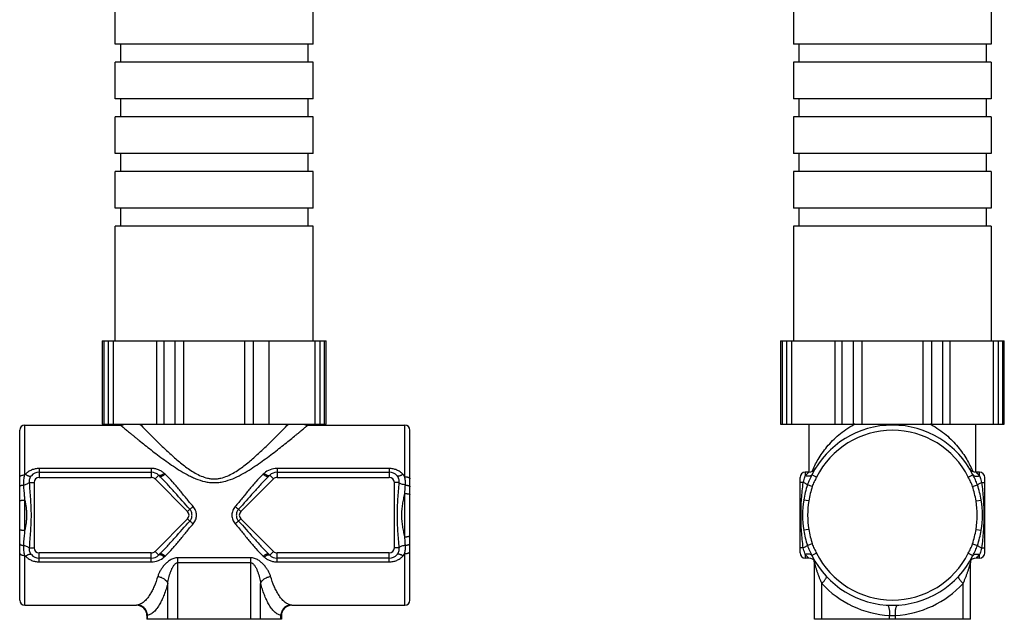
# Model space of a CAD drawing. Header units: millimetres. Extents: x 50 to 261, y 12 to 440.
# Tile 5 of 6: x 58 to 247, y 207 to 322. Entities that reach past the tile are written whole.
import ezdxf

# ---------------------------------------------------------------- set-up
doc = ezdxf.new("R2010")
doc.units = ezdxf.units.MM
doc.header["$LTSCALE"] = 23.1
doc.layers.get('0').update_dxf_attribs({"linetype": 'CONTINUOUS'})

msp = doc.modelspace()

# ---------------------------------------------------------------- linework, layer by layer
at = {"color": 7, "linetype": 'CONTINUOUS'}
for p, q in [((76.26, 317.33), (76.26, 324.33)), ((114.26, 317.33), (114.26, 324.33)), ((206.6, 324.33), (206.6, 317.33)), ((244.6, 324.33), (244.6, 317.33)), ((114.26, 317.33), (76.26, 317.33)), ((77.26, 317.33), (77.26, 313.83)), ((113.26, 317.33), (113.26, 313.83)), ((244.6, 317.33), (206.6, 317.33)), ((207.6, 317.33), (207.6, 313.83)), ((243.6, 317.33), (243.6, 313.83)), ((76.26, 306.83), (76.26, 313.83)), ((114.26, 313.83), (76.26, 313.83)), ((114.26, 306.83), (114.26, 313.83)), ((206.6, 313.83), (206.6, 306.83)), ((244.6, 313.83), (206.6, 313.83)), ((244.6, 313.83), (244.6, 306.83)), ((114.26, 306.83), (76.26, 306.83)), ((77.26, 306.83), (77.26, 303.33)), ((113.26, 306.83), (113.26, 303.33)), ((244.6, 306.83), (206.6, 306.83)), ((207.6, 306.83), (207.6, 303.33)), ((243.6, 306.83), (243.6, 303.33)), ((76.26, 296.33), (76.26, 303.33)), ((114.26, 303.33), (76.26, 303.33)), ((114.26, 296.33), (114.26, 303.33)), ((206.6, 303.33), (206.6, 296.33)), ((244.6, 303.33), (206.6, 303.33)), ((244.6, 303.33), (244.6, 296.33)), ((114.26, 296.33), (76.26, 296.33)), ((77.26, 296.33), (77.26, 292.83)), ((113.26, 296.33), (113.26, 292.83)), ((244.6, 296.33), (206.6, 296.33)), ((207.6, 296.33), (207.6, 292.83)), ((243.6, 296.33), (243.6, 292.83)), ((114.26, 292.83), (76.26, 292.83)), ((76.26, 285.83), (76.26, 292.83)), ((114.26, 285.83), (114.26, 292.83)), ((244.6, 292.83), (206.6, 292.83)), ((206.6, 292.83), (206.6, 285.83)), ((244.6, 292.83), (244.6, 285.83)), ((114.26, 285.83), (76.26, 285.83)), ((77.26, 285.83), (77.26, 282.33)), ((113.26, 285.83), (113.26, 282.33)), ((244.6, 285.83), (206.6, 285.83)), ((207.6, 285.83), (207.6, 282.33)), ((243.6, 285.83), (243.6, 282.33)), ((114.26, 282.33), (76.26, 282.33)), ((76.26, 260.33), (76.26, 282.33)), ((114.26, 260.33), (114.26, 282.33)), ((244.6, 282.33), (206.6, 282.33)), ((206.6, 282.33), (206.6, 260.33)), ((244.6, 282.33), (244.6, 260.33)), ((73.76, 260.33), (116.76, 260.33)), ((73.76, 260.33), (73.76, 244.33)), ((105.78, 260.33), (105.78, 244.33)), ((116.76, 244.33), (116.76, 260.33)), ((204.1, 260.33), (247.1, 260.33)), ((204.1, 260.33), (204.1, 244.33)), ((247.1, 244.33), (247.1, 260.33)), ((58.89, 244.13), (77.26, 244.13)), ((73.76, 244.33), (116.76, 244.33)), ((113.26, 244.13), (131.89, 244.13)), ((204.1, 244.33), (247.1, 244.33)), ((209.6, 235.09), (209.6, 244.33)), ((241.6, 235.09), (241.6, 244.33)), ((57.89, 210.53), (57.89, 243.13)), ((132.89, 210.53), (132.89, 243.13)), ((61.64, 235.08), (83.18, 235.08)), ((107.34, 235.08), (128.89, 235.08)), ((209.53, 235.08), (208.85, 235.08)), ((242.35, 235.08), (241.67, 235.08)), ((84.6, 234.5), (84.79, 234.31)), ((105.74, 234.31), (105.93, 234.5)), ((207.85, 219.58), (207.85, 234.08)), ((243.35, 219.58), (243.35, 234.08)), ((208.55, 229.76), (208.54, 229.73)), ((242.66, 229.73), (242.65, 229.76)), ((208.54, 223.94), (208.55, 223.9)), ((242.65, 223.92), (242.66, 223.94)), ((242.65, 223.9), (242.65, 223.92)), ((83.18, 218.58), (61.64, 218.58)), ((84.79, 219.36), (84.6, 219.17)), ((105.93, 219.17), (105.74, 219.36)), ((128.89, 218.58), (107.34, 218.58)), ((209.53, 218.58), (208.85, 218.58)), ((210.6, 206.83), (210.6, 217.7)), ((240.6, 206.83), (240.6, 217.7)), ((242.35, 218.58), (241.67, 218.58)), ((58.89, 209.53), (80.35, 209.53)), ((110.17, 209.53), (131.89, 209.53)), ((82.35, 207.53), (82.35, 206.83)), ((108.17, 206.83), (82.35, 206.83)), ((108.17, 207.53), (108.17, 206.83)), ((240.6, 206.83), (210.6, 206.83))]:
    msp.add_line(p, q, dxfattribs=at)
at = {"color": 9, "linetype": 'CONTINUOUS'}
for p, q in [((74.05, 260.33), (74.05, 244.33)), ((74.96, 244.33), (74.96, 260.33)), ((75.94, 244.33), (75.94, 260.33)), ((84.18, 260.33), (84.18, 244.33)), ((85.56, 260.33), (85.56, 244.33)), ((87.77, 244.33), (87.77, 260.33)), ((89.43, 244.33), (89.43, 260.33)), ((101.09, 260.33), (101.09, 244.33)), ((102.76, 260.33), (102.76, 244.33)), ((114.59, 260.33), (114.59, 244.33)), ((115.56, 260.33), (115.56, 244.33)), ((116.48, 244.33), (116.48, 260.33)), ((204.39, 260.33), (204.39, 244.33)), ((205.3, 244.33), (205.3, 260.33)), ((206.27, 244.33), (206.27, 260.33)), ((214.52, 260.33), (214.52, 244.33)), ((215.9, 260.33), (215.9, 244.33)), ((218.1, 244.33), (218.1, 260.33)), ((219.77, 244.33), (219.77, 260.33)), ((231.43, 260.33), (231.43, 244.33)), ((233.1, 260.33), (233.1, 244.33)), ((235.3, 244.33), (235.3, 260.33)), ((236.68, 244.33), (236.68, 260.33)), ((244.93, 260.33), (244.93, 244.33)), ((245.9, 260.33), (245.9, 244.33)), ((246.81, 244.33), (246.81, 260.33)), ((58.89, 234.57), (58.89, 244.13)), ((131.89, 234.22), (131.89, 244.13)), ((83.18, 235.8), (61.64, 235.8)), ((61.64, 235.8), (61.64, 234.08)), ((83.18, 235.8), (83.18, 234.08)), ((85.85, 234.69), (85.66, 234.86)), ((104.87, 234.86), (104.68, 234.69)), ((128.89, 235.8), (107.34, 235.8)), ((107.34, 235.8), (107.34, 234.08)), ((128.89, 235.8), (128.89, 234.08)), ((208.85, 235.08), (208.85, 234.39)), ((242.35, 234.39), (242.35, 235.08)), ((59.72, 233.08), (60.64, 233.08)), ((60.64, 233.08), (60.64, 220.58)), ((61.64, 234.08), (83.18, 234.08)), ((84.6, 234.5), (83.89, 233.79)), ((83.89, 233.79), (90.14, 227.54)), ((100.38, 227.54), (106.63, 233.79)), ((105.93, 234.5), (106.63, 233.79)), ((107.34, 234.08), (128.89, 234.08)), ((130.81, 233.08), (129.89, 233.08)), ((129.89, 220.58), (129.89, 233.08)), ((208.46, 233.08), (207.85, 233.08)), ((211.02, 234.13), (210.13, 234.57)), ((240.18, 234.13), (241.07, 234.57)), ((242.74, 233.08), (243.35, 233.08)), ((131.89, 222.68), (131.89, 230.99)), ((210.19, 232.35), (209.26, 232.64)), ((241.01, 232.35), (241.94, 232.64)), ((58.89, 223.94), (58.89, 229.73)), ((209.53, 229.56), (208.54, 229.73)), ((241.67, 229.56), (242.66, 229.73)), ((90.58, 227.98), (90.14, 227.54)), ((99.95, 227.98), (100.38, 227.54)), ((90.14, 226.13), (83.89, 219.88)), ((90.58, 225.69), (90.14, 226.13)), ((99.95, 225.69), (100.38, 226.13)), ((106.63, 219.88), (100.38, 226.13)), ((209.53, 224.11), (208.54, 223.94)), ((241.67, 224.11), (242.66, 223.94)), ((59.72, 220.58), (60.64, 220.58)), ((83.18, 219.58), (61.64, 219.58)), ((61.64, 217.86), (61.64, 219.58)), ((83.18, 217.86), (83.18, 219.58)), ((84.6, 219.17), (83.89, 219.88)), ((105.93, 219.17), (106.63, 219.88)), ((128.89, 219.58), (107.34, 219.58)), ((107.34, 217.86), (107.34, 219.58)), ((128.89, 217.86), (128.89, 219.58)), ((130.81, 220.58), (129.89, 220.58)), ((208.46, 220.58), (207.85, 220.58)), ((210.19, 221.32), (209.26, 221.02)), ((211.02, 219.54), (210.13, 219.09)), ((240.18, 219.54), (241.07, 219.09)), ((241.01, 221.32), (241.94, 221.02)), ((242.74, 220.58), (243.35, 220.58)), ((58.89, 209.53), (58.89, 219.09)), ((61.64, 217.86), (83.18, 217.86)), ((85.66, 218.8), (85.85, 218.98)), ((102.27, 218.64), (88.25, 218.64)), ((88.25, 206.83), (88.25, 218.64)), ((102.27, 217.7), (88.25, 217.7)), ((102.27, 218.64), (102.27, 206.83)), ((104.68, 218.98), (104.87, 218.8)), ((107.34, 217.86), (128.89, 217.86)), ((131.89, 209.53), (131.89, 219.44)), ((208.85, 219.28), (208.85, 218.58)), ((242.35, 218.58), (242.35, 219.28)), ((86.34, 206.83), (86.34, 213.71)), ((104.19, 206.83), (104.19, 213.71)), ((212.03, 206.83), (212.03, 213.71)), ((239.17, 206.83), (239.17, 213.71)), ((80.52, 209.56), (80.35, 209.53)), ((80.39, 209.54), (80.35, 209.53)), ((110.17, 209.53), (110.01, 209.56)), ((110.17, 209.53), (110.17, 209.53)), ((82.35, 207.53), (82.44, 207.57)), ((82.35, 207.53), (82.37, 207.54)), ((82.44, 206.83), (82.44, 207.57)), ((108.09, 207.57), (108.17, 207.53)), ((108.09, 206.83), (108.09, 207.57)), ((225.03, 206.83), (225.03, 207.57)), ((226.17, 206.83), (226.17, 207.57))]:
    msp.add_line(p, q, dxfattribs=at)
msp.add_lwpolyline([(108.14, 207.55), (108.17, 207.53), (108.17, 207.53)], dxfattribs=at)
at = {"color": 7, "linetype": 'CONTINUOUS'}
for centre, radius, start, end in [((58.89, 243.13), 1, 90, 180), ((77.26, 246.13), 2, 269.9997, 295.8424), ((113.26, 246.13), 2, 244.1577, 270.0002), ((131.89, 243.13), 1, 0, 90), ((225.6, 226.83), 17.3, 26.5862, 153.414), ((61.64, 233.08), 2, 90, 139.203), ((83.18, 233.08), 2, 45, 90), ((107.34, 233.08), 2, 90, 135), ((128.89, 233.08), 2, 40.797, 90), ((208.85, 234.08), 1, 90, 180), ((209.53, 236.58), 1.5, 270.0001, 328.7606), ((241.67, 236.58), 1.5, 211.2368, 269.9983), ((242.35, 234.08), 1, 0, 90), ((225.6, 226.83), 17.3, 170.375, 189.625), ((225.6, 226.83), 17.3, 350.375, 9.625), ((208.85, 219.58), 1, 180, 270), ((242.35, 219.58), 1, 270, 360), ((61.64, 220.58), 2, 220.797, 270), ((83.18, 220.58), 2, 270, 314.9998), ((107.34, 220.58), 2, 225, 270), ((128.89, 220.58), 2, 270, 319.203), ((209.53, 217.08), 1.5, 31.2367, 89.9982), ((225.6, 226.83), 17.3, 206.586, 333.4137), ((208.6, 217.7), 2, 0.0006, 14.2588), ((241.67, 217.08), 1.5, 90, 148.7605), ((242.6, 217.7), 2, 165.7419, 179.9994), ((242.6, 217.7), 2, 152.0119, 156.4521), ((58.89, 210.53), 1, 180, 270), ((131.89, 210.53), 1, 270, 360), ((80.35, 207.53), 2, 359.9999, 90.0003), ((110.17, 207.53), 2, 89.9996, 180.0002)]:
    msp.add_arc(centre, radius, start, end, dxfattribs=at)
at = {"color": 9, "linetype": 'CONTINUOUS'}
for centre, radius, start, end in [((225.95, 229.83), 16.37, 117.6058, 118.4226), ((225.25, 229.83), 16.36, 61.864, 62.3967), ((225.23, 229.8), 16.4, 61.5795, 61.8641), ((225.6, 226.83), 16.3, 26.5861, 153.4139), ((60.95, 232.85), 2.69, 136.8237, 140.0433), ((61.64, 233.08), 1, 90, 180), ((83.18, 233.08), 1, 45, 90), ((107.34, 233.08), 1, 90, 135), ((128.89, 233.08), 1, 0, 90), ((225.6, 226.83), 16.3, 170.375, 189.625), ((225.6, 226.83), 16.3, 350.375, 9.625), ((89.43, 226.83), 1, 315, 45), ((101.09, 226.83), 1, 135, 225), ((61.64, 220.58), 1, 180, 270), ((83.18, 220.58), 1, 270, 315), ((107.34, 220.58), 1, 225, 270), ((128.89, 220.58), 1, 270, 360), ((225.6, 226.83), 16.3, 206.5861, 333.4138), ((60.95, 220.82), 2.69, 219.96, 223.1785), ((226.17, 226.83), 19.3, 222.8503, 266.5857), ((225.03, 226.83), 19.3, 273.4142, 317.1493), ((225.6, 212.39), 4.85, 263.1896, 269.988), ((225.6, 212.38), 4.84, 270.004, 276.8183)]:
    msp.add_arc(centre, radius, start, end, dxfattribs=at)
for points, knots in [([(77.26, 244.13), (77.26, 244.13), (77.27, 244.13), (77.27, 244.13), (77.28, 244.12), (77.29, 244.11), (77.31, 244.09), (77.34, 244.07), (77.38, 244.03), (77.45, 243.98), (77.53, 243.91), (77.62, 243.84), (77.77, 243.71), (77.98, 243.53), (78.28, 243.29), (78.62, 243), (79, 242.69), (79.42, 242.35), (79.87, 241.98), (80.35, 241.59), (81.04, 241.02), (81.97, 240.28), (83.14, 239.36), (84.39, 238.4), (85.71, 237.42), (87.1, 236.44), (88.55, 235.49), (89.82, 234.74), (90.88, 234.2), (91.98, 233.71), (93.14, 233.32), (94.34, 233.11), (95.26, 233.06), (96.18, 233.11), (97.39, 233.32), (98.83, 233.8), (100.45, 234.59), (101.98, 235.49), (103.43, 236.44), (104.81, 237.42), (106.13, 238.4), (107.38, 239.36), (108.56, 240.28), (109.65, 241.15), (110.49, 241.84), (111.11, 242.35), (111.53, 242.69), (111.91, 243), (112.25, 243.29), (112.54, 243.53), (112.76, 243.71), (112.91, 243.84), (113, 243.91), (113.08, 243.98), (113.14, 244.03), (113.19, 244.07), (113.22, 244.09), (113.23, 244.11), (113.25, 244.12), (113.25, 244.13), (113.26, 244.13), (113.26, 244.13), (113.26, 244.13)], [0, 0, 0, 0, 0.000056, 0.000223, 0.0005, 0.000888, 0.001386, 0.001993, 0.003533, 0.005502, 0.00789, 0.010689, 0.013887, 0.02143, 0.030413, 0.040723, 0.052244, 0.064864, 0.078476, 0.092981, 0.108287, 0.140981, 0.175991, 0.212862, 0.251233, 0.290814, 0.331375, 0.372728, 0.393658, 0.414733, 0.457202, 0.478584, 0.500008, 0.521431, 0.542813, 0.585283, 0.627272, 0.668626, 0.709186, 0.748767, 0.787138, 0.824009, 0.859019, 0.891713, 0.921524, 0.935136, 0.947756, 0.959277, 0.969587, 0.97857, 0.986113, 0.989311, 0.99211, 0.994498, 0.996467, 0.998007, 0.998614, 0.999112, 0.9995, 0.999777, 0.999944, 1, 1, 1, 1]), ([(80.99, 244.33), (81.38, 243.93), (82.23, 243.06), (83.59, 241.69), (85.11, 240.2), (86.78, 238.63), (88.26, 237.33), (89.53, 236.31), (90.54, 235.58), (91.61, 234.9), (92.75, 234.32), (93.76, 233.97), (94.61, 233.82), (95.26, 233.78), (95.91, 233.82), (96.76, 233.97), (97.78, 234.32), (98.92, 234.9), (99.99, 235.58), (100.99, 236.31), (102.27, 237.33), (103.75, 238.63), (105.41, 240.2), (106.93, 241.69), (108.3, 243.06), (109.14, 243.93), (109.54, 244.33)], [0, 0, 0, 0, 0.046682, 0.100722, 0.160158, 0.223558, 0.289889, 0.323917, 0.358422, 0.393341, 0.428623, 0.464198, 0.482085, 0.500001, 0.517916, 0.535803, 0.571378, 0.606659, 0.641579, 0.676083, 0.710111, 0.776442, 0.839842, 0.899278, 0.953317, 1, 1, 1, 1]), ([(210.15, 235.22), (210.49, 236.01), (211.32, 237.66), (213, 240.07), (215.28, 242.39), (217.14, 243.67), (218.16, 244.22)], [0, 0, 0, 0, 0.210068, 0.451961, 0.715429, 1, 1, 1, 1]), ([(233.04, 244.22), (234.06, 243.67), (235.92, 242.39), (238.2, 240.07), (239.88, 237.66), (240.71, 236.01), (241.05, 235.22)], [0, 0, 0, 0, 0.284572, 0.548041, 0.789934, 1, 1, 1, 1]), ([(61.64, 235.8), (61.39, 235.8), (60.88, 235.75), (60.17, 235.53), (59.52, 235.18), (59.15, 234.86), (58.99, 234.69)], [0, 0, 0, 0, 0.256323, 0.509321, 0.757171, 1, 1, 1, 1]), ([(58.99, 234.69), (59.11, 234.61), (59.28, 234.5), (59.53, 234.39), (59.68, 234.34), (59.83, 234.31), (59.95, 234.31), (60.05, 234.33), (60.1, 234.37), (60.12, 234.39)], [0, 0, 0, 0, 0.346813, 0.499751, 0.635288, 0.751786, 0.849146, 0.929775, 1, 1, 1, 1]), ([(85.66, 234.86), (85.5, 235.01), (85.14, 235.28), (84.54, 235.58), (83.87, 235.76), (83.41, 235.8), (83.18, 235.8)], [0, 0, 0, 0, 0.243438, 0.491646, 0.744405, 1, 1, 1, 1]), ([(85.66, 234.86), (85.55, 234.78), (85.39, 234.66), (85.16, 234.54), (85.02, 234.48), (84.88, 234.44), (84.77, 234.43), (84.67, 234.45), (84.62, 234.48), (84.6, 234.5)], [0, 0, 0, 0, 0.349398, 0.502695, 0.638154, 0.754249, 0.85096, 0.930747, 1, 1, 1, 1]), ([(85.85, 234.69), (85.74, 234.6), (85.57, 234.48), (85.35, 234.36), (85.2, 234.3), (85.07, 234.26), (84.95, 234.24), (84.86, 234.26), (84.81, 234.29), (84.79, 234.31)], [0, 0, 0, 0, 0.351081, 0.505037, 0.640898, 0.757031, 0.853311, 0.932135, 1, 1, 1, 1]), ([(91.24, 228.49), (90.77, 229.01), (89.88, 230.08), (88.6, 231.7), (87.28, 233.27), (86.34, 234.24), (85.85, 234.69)], [0, 0, 0, 0, 0.255177, 0.507452, 0.755722, 1, 1, 1, 1]), ([(104.68, 234.69), (104.19, 234.24), (103.24, 233.27), (101.93, 231.7), (100.65, 230.08), (99.76, 229.01), (99.29, 228.49)], [0, 0, 0, 0, 0.244278, 0.492548, 0.744823, 1, 1, 1, 1]), ([(104.68, 234.69), (104.79, 234.6), (104.95, 234.48), (105.17, 234.36), (105.32, 234.3), (105.46, 234.26), (105.57, 234.24), (105.67, 234.26), (105.72, 234.29), (105.74, 234.31)], [0, 0, 0, 0, 0.351083, 0.50504, 0.640901, 0.757033, 0.853313, 0.932135, 1, 1, 1, 1]), ([(107.34, 235.8), (106.88, 235.8), (105.98, 235.64), (105.19, 235.16), (104.87, 234.86)], [0, 0, 0, 0, 0.508419, 1, 1, 1, 1]), ([(104.87, 234.86), (104.98, 234.78), (105.14, 234.66), (105.36, 234.54), (105.51, 234.48), (105.64, 234.44), (105.76, 234.43), (105.86, 234.45), (105.91, 234.48), (105.93, 234.5)], [0, 0, 0, 0, 0.349398, 0.502695, 0.638154, 0.754249, 0.85096, 0.930747, 1, 1, 1, 1]), ([(131.54, 234.69), (131.37, 234.86), (131, 235.18), (130.36, 235.53), (129.64, 235.75), (129.14, 235.8), (128.89, 235.8)], [0, 0, 0, 0, 0.242829, 0.49068, 0.743678, 1, 1, 1, 1]), ([(131.54, 234.69), (131.42, 234.61), (131.24, 234.5), (131, 234.39), (130.84, 234.34), (130.7, 234.31), (130.58, 234.31), (130.47, 234.33), (130.42, 234.37), (130.4, 234.39)], [0, 0, 0, 0, 0.346815, 0.499753, 0.63529, 0.751788, 0.849147, 0.929775, 1, 1, 1, 1]), ([(131.89, 234.22), (131.86, 234.26), (131.76, 234.43), (131.64, 234.58), (131.54, 234.69)], [0, 0, 0, 0, 0.249111, 1, 1, 1, 1]), ([(208.85, 234.39), (208.89, 234.44), (208.98, 234.53), (209.1, 234.66), (209.21, 234.77), (209.3, 234.86), (209.36, 234.92), (209.4, 234.96), (209.44, 235), (209.47, 235.03), (209.49, 235.05), (209.51, 235.07), (209.52, 235.07), (209.52, 235.08), (209.52, 235.08), (209.53, 235.08), (209.53, 235.08)], [0, 0, 0, 0, 0.197592, 0.382223, 0.550837, 0.699837, 0.765548, 0.824523, 0.876081, 0.919528, 0.954202, 0.979481, 0.98842, 0.994838, 0.998707, 1, 1, 1, 1]), ([(210.19, 234.69), (210.18, 234.68), (210.15, 234.63), (210.12, 234.58), (210.09, 234.55)], [0, 0, 0, 0, 0.248001, 1, 1, 1, 1]), ([(241.01, 234.69), (241.02, 234.68), (241.05, 234.63), (241.08, 234.58), (241.11, 234.55)], [0, 0, 0, 0, 0.248001, 1, 1, 1, 1]), ([(241.67, 235.08), (241.67, 235.08), (241.68, 235.08), (241.68, 235.08), (241.68, 235.07), (241.69, 235.07), (241.71, 235.05), (241.73, 235.03), (241.76, 235), (241.8, 234.96), (241.84, 234.92), (241.9, 234.86), (241.99, 234.77), (242.1, 234.66), (242.22, 234.53), (242.31, 234.44), (242.35, 234.39)], [0, 0, 0, 0, 0.001291, 0.005162, 0.011581, 0.02052, 0.045794, 0.080461, 0.123915, 0.175487, 0.234467, 0.300166, 0.449143, 0.617775, 0.802412, 1, 1, 1, 1]), ([(57.89, 234.13), (57.89, 234.16), (57.9, 234.22), (57.96, 234.31), (58.06, 234.38), (58.19, 234.45), (58.34, 234.5), (58.57, 234.56), (58.76, 234.57), (58.89, 234.57)], [0, 0, 0, 0, 0.075997, 0.162215, 0.264669, 0.385082, 0.522309, 0.673417, 1, 1, 1, 1]), ([(58.67, 232.64), (58.66, 232.81), (58.65, 233.14), (58.69, 233.63), (58.77, 234.11), (58.85, 234.42), (58.89, 234.57)], [0, 0, 0, 0, 0.25695, 0.508231, 0.754802, 1, 1, 1, 1]), ([(58.67, 232.64), (58.78, 232.66), (59, 232.72), (59.29, 232.82), (59.53, 232.94), (59.67, 233.03), (59.72, 233.08)], [0, 0, 0, 0, 0.302578, 0.578039, 0.813426, 1, 1, 1, 1]), ([(60.12, 234.39), (60.05, 234.3), (59.91, 234.11), (59.77, 233.78), (59.7, 233.44), (59.71, 233.2), (59.72, 233.08)], [0, 0, 0, 0, 0.249794, 0.498881, 0.748624, 1, 1, 1, 1]), ([(59.72, 233.08), (59.75, 232.56), (59.82, 231.53), (59.94, 229.97), (60.04, 228.4), (60.08, 226.83), (60.04, 225.26), (59.94, 223.7), (59.82, 222.14), (59.75, 221.1), (59.72, 220.58)], [0, 0, 0, 0, 0.124467, 0.249411, 0.374634, 0.5, 0.625366, 0.750589, 0.875533, 1, 1, 1, 1]), ([(90.58, 227.98), (89.6, 229.03), (88.19, 230.65), (86.28, 232.77), (85.29, 233.81), (84.79, 234.31)], [0, 0, 0, 0, 0.501334, 0.751051, 1, 1, 1, 1]), ([(105.74, 234.31), (105.24, 233.81), (104.25, 232.77), (102.33, 230.65), (100.92, 229.03), (99.95, 227.98)], [0, 0, 0, 0, 0.248949, 0.498667, 1, 1, 1, 1]), ([(130.81, 233.08), (130.82, 233.2), (130.82, 233.44), (130.75, 233.78), (130.61, 234.11), (130.48, 234.3), (130.4, 234.39)], [0, 0, 0, 0, 0.251375, 0.501118, 0.750206, 1, 1, 1, 1]), ([(130.81, 220.58), (130.78, 221.1), (130.7, 222.14), (130.58, 223.7), (130.49, 225.26), (130.45, 226.83), (130.49, 228.4), (130.58, 229.97), (130.7, 231.53), (130.78, 232.56), (130.81, 233.08)], [0, 0, 0, 0, 0.124467, 0.249411, 0.374634, 0.5, 0.625366, 0.750589, 0.875533, 1, 1, 1, 1]), ([(132.01, 232.61), (131.88, 232.63), (131.63, 232.69), (131.29, 232.8), (131.02, 232.92), (130.87, 233.03), (130.81, 233.08)], [0, 0, 0, 0, 0.301385, 0.578605, 0.815267, 1, 1, 1, 1]), ([(131.89, 234.22), (131.95, 234.22), (132.08, 234.21), (132.27, 234.19), (132.41, 234.16), (132.52, 234.12), (132.61, 234.09), (132.72, 234.04), (132.81, 233.97), (132.87, 233.88), (132.89, 233.82), (132.89, 233.79)], [0, 0, 0, 0, 0.167661, 0.330082, 0.482347, 0.55334, 0.620288, 0.740661, 0.84222, 0.926591, 1, 1, 1, 1]), ([(132.01, 232.61), (132.03, 232.88), (132.02, 233.43), (131.94, 233.96), (131.89, 234.22)], [0, 0, 0, 0, 0.505946, 1, 1, 1, 1]), ([(208.46, 220.58), (208.31, 221.62), (208.1, 223.7), (208, 226.83), (208.1, 229.97), (208.31, 232.05), (208.46, 233.08)], [0, 0, 0, 0, 0.249815, 0.5, 0.750185, 1, 1, 1, 1]), ([(208.46, 233.08), (208.49, 233.2), (208.6, 233.64), (208.74, 234.08), (208.85, 234.39)], [0, 0, 0, 0, 0.267251, 1, 1, 1, 1]), ([(209.26, 232.64), (209.25, 232.66), (209.22, 232.69), (209.13, 232.75), (208.97, 232.85), (208.74, 232.96), (208.56, 233.04), (208.46, 233.08)], [0, 0, 0, 0, 0.061054, 0.14248, 0.364154, 0.655238, 1, 1, 1, 1]), ([(210.09, 234.55), (210.03, 234.49), (209.86, 234.38), (209.56, 234.3), (209.21, 234.3), (208.97, 234.35), (208.85, 234.39)], [0, 0, 0, 0, 0.205043, 0.439483, 0.706396, 1, 1, 1, 1]), ([(210.13, 234.57), (210.05, 234.42), (209.89, 234.11), (209.66, 233.63), (209.44, 233.14), (209.32, 232.81), (209.26, 232.64)], [0, 0, 0, 0, 0.246819, 0.49612, 0.747759, 1, 1, 1, 1]), ([(211.02, 234.13), (210.95, 233.98), (210.8, 233.69), (210.56, 233.26), (210.36, 232.81), (210.24, 232.5), (210.19, 232.35)], [0, 0, 0, 0, 0.249958, 0.500006, 0.749975, 1, 1, 1, 1]), ([(241.01, 232.35), (240.96, 232.5), (240.84, 232.81), (240.64, 233.26), (240.4, 233.69), (240.25, 233.98), (240.18, 234.13)], [0, 0, 0, 0, 0.250023, 0.499991, 0.750042, 1, 1, 1, 1]), ([(241.94, 232.64), (241.88, 232.81), (241.76, 233.14), (241.54, 233.63), (241.31, 234.11), (241.15, 234.42), (241.07, 234.57)], [0, 0, 0, 0, 0.252243, 0.503882, 0.753188, 1, 1, 1, 1]), ([(241.11, 234.55), (241.17, 234.49), (241.34, 234.38), (241.64, 234.3), (241.99, 234.3), (242.23, 234.35), (242.35, 234.39)], [0, 0, 0, 0, 0.205044, 0.439483, 0.706396, 1, 1, 1, 1]), ([(241.94, 232.64), (241.95, 232.66), (241.98, 232.69), (242.07, 232.75), (242.23, 232.85), (242.46, 232.96), (242.64, 233.04), (242.74, 233.08)], [0, 0, 0, 0, 0.061057, 0.142485, 0.36416, 0.655242, 1, 1, 1, 1]), ([(242.35, 234.39), (242.38, 234.29), (242.53, 233.86), (242.66, 233.43), (242.74, 233.08)], [0, 0, 0, 0, 0.222965, 1, 1, 1, 1]), ([(242.74, 233.08), (242.89, 232.05), (243.1, 229.97), (243.2, 226.83), (243.1, 223.7), (242.89, 221.62), (242.74, 220.58)], [0, 0, 0, 0, 0.249815, 0.5, 0.750185, 1, 1, 1, 1]), ([(57.89, 232.35), (57.89, 232.36), (57.9, 232.4), (57.95, 232.45), (58.02, 232.5), (58.11, 232.54), (58.23, 232.57), (58.41, 232.62), (58.56, 232.63), (58.67, 232.64)], [0, 0, 0, 0, 0.0601, 0.13412, 0.228983, 0.346366, 0.485217, 0.642935, 1, 1, 1, 1]), ([(58.89, 229.73), (58.87, 229.97), (58.79, 230.94), (58.72, 231.91), (58.67, 232.64)], [0, 0, 0, 0, 0.253274, 1, 1, 1, 1]), ([(131.89, 222.68), (131.82, 223.02), (131.68, 223.7), (131.49, 224.73), (131.35, 225.77), (131.3, 226.83), (131.35, 227.89), (131.49, 228.94), (131.68, 229.97), (131.82, 230.65), (131.89, 230.99)], [0, 0, 0, 0, 0.123442, 0.24823, 0.373881, 0.5, 0.626118, 0.751769, 0.876558, 1, 1, 1, 1]), ([(131.89, 230.99), (131.9, 231.12), (131.94, 231.66), (131.98, 232.21), (132.01, 232.61)], [0, 0, 0, 0, 0.252289, 1, 1, 1, 1]), ([(131.89, 230.99), (131.95, 230.99), (132.08, 230.98), (132.27, 230.97), (132.44, 230.95), (132.59, 230.92), (132.7, 230.89), (132.77, 230.86), (132.83, 230.83), (132.89, 230.79), (132.89, 230.75)], [0, 0, 0, 0, 0.183701, 0.360762, 0.524845, 0.670239, 0.792217, 0.843376, 0.887675, 1, 1, 1, 1]), ([(132.01, 232.61), (132.12, 232.61), (132.29, 232.59), (132.5, 232.55), (132.63, 232.51), (132.74, 232.47), (132.82, 232.42), (132.87, 232.36), (132.89, 232.32), (132.89, 232.3)], [0, 0, 0, 0, 0.351974, 0.509861, 0.649823, 0.768664, 0.86483, 0.939644, 1, 1, 1, 1]), ([(209.26, 232.64), (209.11, 232.17), (208.84, 231.22), (208.63, 230.25), (208.55, 229.76)], [0, 0, 0, 0, 0.500099, 1, 1, 1, 1]), ([(210.19, 232.35), (210.05, 231.89), (209.8, 230.97), (209.61, 230.03), (209.53, 229.56)], [0, 0, 0, 0, 0.499987, 1, 1, 1, 1]), ([(241.67, 229.56), (241.59, 230.03), (241.4, 230.97), (241.15, 231.89), (241.01, 232.35)], [0, 0, 0, 0, 0.500013, 1, 1, 1, 1]), ([(242.65, 229.76), (242.57, 230.25), (242.36, 231.22), (242.09, 232.17), (241.94, 232.64)], [0, 0, 0, 0, 0.499901, 1, 1, 1, 1]), ([(57.89, 229.56), (57.89, 229.57), (57.9, 229.59), (57.93, 229.61), (57.98, 229.63), (58.07, 229.65), (58.19, 229.68), (58.34, 229.7), (58.57, 229.72), (58.76, 229.73), (58.89, 229.73)], [0, 0, 0, 0, 0.036539, 0.064211, 0.099425, 0.192869, 0.315354, 0.462967, 0.63048, 1, 1, 1, 1]), ([(58.89, 229.73), (58.98, 229.25), (59.1, 228.53), (59.19, 227.56), (59.21, 226.83), (59.19, 226.1), (59.1, 225.13), (58.98, 224.42), (58.89, 223.94)], [0, 0, 0, 0, 0.24912, 0.374452, 0.5, 0.625548, 0.75088, 1, 1, 1, 1]), ([(91.24, 228.49), (91.18, 228.44), (90.96, 228.27), (90.74, 228.1), (90.58, 227.98)], [0, 0, 0, 0, 0.268586, 1, 1, 1, 1]), ([(90.58, 225.69), (90.72, 225.84), (90.93, 226.21), (91.04, 226.83), (90.93, 227.46), (90.72, 227.82), (90.58, 227.98)], [0, 0, 0, 0, 0.249858, 0.5, 0.750141, 1, 1, 1, 1]), ([(91.24, 225.17), (91.34, 225.29), (91.52, 225.53), (91.78, 226.07), (91.92, 226.83), (91.78, 227.59), (91.52, 228.13), (91.34, 228.38), (91.24, 228.49)], [0, 0, 0, 0, 0.125106, 0.250303, 0.499999, 0.749697, 0.874894, 1, 1, 1, 1]), ([(99.29, 228.49), (99.19, 228.38), (99.01, 228.13), (98.74, 227.59), (98.61, 226.83), (98.74, 226.07), (99.01, 225.53), (99.19, 225.29), (99.29, 225.17)], [0, 0, 0, 0, 0.125106, 0.250303, 0.499999, 0.749697, 0.874894, 1, 1, 1, 1]), ([(99.29, 228.49), (99.35, 228.44), (99.56, 228.27), (99.78, 228.1), (99.95, 227.98)], [0, 0, 0, 0, 0.268583, 1, 1, 1, 1]), ([(99.95, 227.98), (99.81, 227.82), (99.59, 227.46), (99.48, 226.83), (99.59, 226.21), (99.81, 225.84), (99.95, 225.69)], [0, 0, 0, 0, 0.249858, 0.5, 0.750141, 1, 1, 1, 1]), ([(84.79, 219.36), (85.29, 219.86), (86.28, 220.89), (88.19, 223.02), (89.6, 224.64), (90.58, 225.69)], [0, 0, 0, 0, 0.248949, 0.498666, 1, 1, 1, 1]), ([(85.85, 218.98), (86.34, 219.43), (87.28, 220.4), (88.6, 221.96), (89.88, 223.58), (90.77, 224.66), (91.24, 225.17)], [0, 0, 0, 0, 0.244278, 0.492548, 0.744823, 1, 1, 1, 1]), ([(91.24, 225.17), (91.18, 225.22), (90.96, 225.4), (90.74, 225.57), (90.58, 225.69)], [0, 0, 0, 0, 0.268583, 1, 1, 1, 1]), ([(99.29, 225.17), (99.35, 225.22), (99.56, 225.4), (99.78, 225.57), (99.95, 225.69)], [0, 0, 0, 0, 0.268586, 1, 1, 1, 1]), ([(99.29, 225.17), (99.76, 224.66), (100.65, 223.58), (101.93, 221.96), (103.24, 220.4), (104.19, 219.43), (104.68, 218.98)], [0, 0, 0, 0, 0.255177, 0.507452, 0.755722, 1, 1, 1, 1]), ([(99.95, 225.69), (100.92, 224.64), (102.33, 223.02), (104.25, 220.89), (105.24, 219.86), (105.74, 219.36)], [0, 0, 0, 0, 0.501334, 0.751051, 1, 1, 1, 1]), ([(57.89, 224.11), (57.89, 224.09), (57.9, 224.07), (57.93, 224.06), (57.98, 224.03), (58.07, 224.01), (58.19, 223.99), (58.34, 223.97), (58.57, 223.95), (58.76, 223.94), (58.89, 223.94)], [0, 0, 0, 0, 0.036536, 0.064207, 0.099421, 0.192865, 0.31535, 0.462964, 0.630478, 1, 1, 1, 1]), ([(58.67, 221.02), (58.68, 221.26), (58.75, 222.24), (58.83, 223.21), (58.89, 223.94)], [0, 0, 0, 0, 0.246262, 1, 1, 1, 1]), ([(208.55, 223.9), (208.63, 223.41), (208.84, 222.45), (209.11, 221.49), (209.26, 221.02)], [0, 0, 0, 0, 0.499901, 1, 1, 1, 1]), ([(209.53, 224.11), (209.61, 223.64), (209.8, 222.7), (210.05, 221.77), (210.19, 221.32)], [0, 0, 0, 0, 0.500013, 1, 1, 1, 1]), ([(241.01, 221.32), (241.15, 221.77), (241.4, 222.7), (241.59, 223.64), (241.67, 224.11)], [0, 0, 0, 0, 0.499987, 1, 1, 1, 1]), ([(241.94, 221.02), (242.09, 221.49), (242.36, 222.45), (242.57, 223.41), (242.65, 223.9)], [0, 0, 0, 0, 0.500099, 1, 1, 1, 1]), ([(131.89, 222.68), (131.95, 222.68), (132.08, 222.68), (132.27, 222.69), (132.44, 222.72), (132.59, 222.75), (132.7, 222.78), (132.77, 222.8), (132.83, 222.84), (132.89, 222.88), (132.89, 222.92)], [0, 0, 0, 0, 0.183701, 0.360762, 0.524845, 0.670239, 0.792217, 0.843377, 0.887675, 1, 1, 1, 1]), ([(132.01, 221.05), (132, 221.19), (131.96, 221.73), (131.92, 222.27), (131.89, 222.68)], [0, 0, 0, 0, 0.247541, 1, 1, 1, 1]), ([(57.89, 221.32), (57.89, 221.3), (57.9, 221.26), (57.95, 221.21), (58.02, 221.17), (58.11, 221.13), (58.23, 221.09), (58.41, 221.05), (58.56, 221.03), (58.67, 221.02)], [0, 0, 0, 0, 0.060102, 0.134123, 0.228987, 0.346369, 0.485219, 0.642936, 1, 1, 1, 1]), ([(57.89, 219.54), (57.89, 219.51), (57.9, 219.44), (57.96, 219.36), (58.06, 219.28), (58.19, 219.22), (58.34, 219.16), (58.57, 219.11), (58.76, 219.09), (58.89, 219.09)], [0, 0, 0, 0, 0.076002, 0.162223, 0.264678, 0.38509, 0.522316, 0.673422, 1, 1, 1, 1]), ([(58.89, 219.09), (58.85, 219.24), (58.77, 219.56), (58.69, 220.03), (58.65, 220.53), (58.66, 220.86), (58.67, 221.02)], [0, 0, 0, 0, 0.245194, 0.491766, 0.743049, 1, 1, 1, 1]), ([(58.67, 221.02), (58.78, 221), (59, 220.95), (59.29, 220.84), (59.53, 220.73), (59.67, 220.63), (59.72, 220.58)], [0, 0, 0, 0, 0.302577, 0.578039, 0.813426, 1, 1, 1, 1]), ([(59.72, 220.58), (59.71, 220.47), (59.7, 220.23), (59.77, 219.88), (59.91, 219.56), (60.05, 219.36), (60.12, 219.28)], [0, 0, 0, 0, 0.251375, 0.501118, 0.750206, 1, 1, 1, 1]), ([(130.4, 219.28), (130.48, 219.36), (130.61, 219.56), (130.75, 219.88), (130.82, 220.23), (130.82, 220.47), (130.81, 220.58)], [0, 0, 0, 0, 0.249794, 0.498881, 0.748624, 1, 1, 1, 1]), ([(132.01, 221.05), (131.88, 221.03), (131.63, 220.98), (131.29, 220.87), (131.02, 220.74), (130.87, 220.64), (130.81, 220.58)], [0, 0, 0, 0, 0.301386, 0.578606, 0.815267, 1, 1, 1, 1]), ([(131.89, 219.44), (131.94, 219.71), (132.02, 220.24), (132.03, 220.78), (132.01, 221.05)], [0, 0, 0, 0, 0.494052, 1, 1, 1, 1]), ([(131.89, 219.44), (131.95, 219.44), (132.08, 219.45), (132.27, 219.47), (132.41, 219.51), (132.52, 219.54), (132.61, 219.58), (132.72, 219.63), (132.81, 219.7), (132.87, 219.78), (132.89, 219.84), (132.89, 219.87)], [0, 0, 0, 0, 0.167665, 0.33009, 0.482358, 0.553352, 0.620301, 0.740675, 0.842232, 0.926598, 1, 1, 1, 1]), ([(132.01, 221.05), (132.12, 221.06), (132.29, 221.07), (132.5, 221.12), (132.63, 221.15), (132.74, 221.2), (132.82, 221.25), (132.87, 221.3), (132.89, 221.35), (132.89, 221.37)], [0, 0, 0, 0, 0.35198, 0.509868, 0.649832, 0.768674, 0.864838, 0.939649, 1, 1, 1, 1]), ([(209.26, 221.02), (209.25, 221.01), (209.22, 220.98), (209.13, 220.91), (208.97, 220.82), (208.74, 220.7), (208.56, 220.62), (208.46, 220.58)], [0, 0, 0, 0, 0.061057, 0.142484, 0.36416, 0.655241, 1, 1, 1, 1]), ([(208.85, 219.28), (208.82, 219.37), (208.67, 219.8), (208.54, 220.24), (208.46, 220.58)], [0, 0, 0, 0, 0.222967, 1, 1, 1, 1]), ([(209.26, 221.02), (209.32, 220.86), (209.44, 220.52), (209.66, 220.03), (209.89, 219.56), (210.05, 219.25), (210.13, 219.09)], [0, 0, 0, 0, 0.25224, 0.503879, 0.753179, 1, 1, 1, 1]), ([(210.19, 221.32), (210.24, 221.16), (210.36, 220.85), (210.56, 220.41), (210.8, 219.97), (210.95, 219.68), (211.02, 219.54)], [0, 0, 0, 0, 0.250026, 0.499994, 0.750042, 1, 1, 1, 1]), ([(240.18, 219.54), (240.25, 219.68), (240.4, 219.97), (240.64, 220.41), (240.84, 220.85), (240.96, 221.16), (241.01, 221.32)], [0, 0, 0, 0, 0.249958, 0.500007, 0.749975, 1, 1, 1, 1]), ([(241.07, 219.09), (241.15, 219.25), (241.31, 219.56), (241.54, 220.03), (241.76, 220.52), (241.88, 220.86), (241.94, 221.02)], [0, 0, 0, 0, 0.246811, 0.496117, 0.747756, 1, 1, 1, 1]), ([(241.94, 221.02), (241.95, 221.01), (241.98, 220.98), (242.07, 220.91), (242.23, 220.82), (242.46, 220.7), (242.64, 220.62), (242.74, 220.58)], [0, 0, 0, 0, 0.061053, 0.142477, 0.36415, 0.655235, 1, 1, 1, 1]), ([(242.74, 220.58), (242.71, 220.46), (242.6, 220.02), (242.46, 219.59), (242.35, 219.28)], [0, 0, 0, 0, 0.267252, 1, 1, 1, 1]), ([(58.99, 218.98), (59.11, 219.06), (59.28, 219.17), (59.53, 219.27), (59.68, 219.33), (59.83, 219.36), (59.95, 219.36), (60.05, 219.34), (60.1, 219.3), (60.12, 219.28)], [0, 0, 0, 0, 0.346815, 0.499753, 0.63529, 0.751788, 0.849147, 0.929775, 1, 1, 1, 1]), ([(58.99, 218.98), (59.15, 218.8), (59.52, 218.49), (60.17, 218.13), (60.88, 217.91), (61.39, 217.86), (61.64, 217.86)], [0, 0, 0, 0, 0.242829, 0.49068, 0.743678, 1, 1, 1, 1]), ([(83.18, 217.86), (83.64, 217.86), (84.55, 218.02), (85.33, 218.5), (85.66, 218.8)], [0, 0, 0, 0, 0.508419, 1, 1, 1, 1]), ([(88.25, 218.64), (87.99, 218.64), (87.48, 218.56), (86.8, 218.23), (86.21, 217.79), (85.7, 217.29), (85.27, 216.75), (84.91, 216.2), (84.63, 215.64), (84.48, 215.26), (84.42, 215.07)], [0, 0, 0, 0, 0.139295, 0.275654, 0.407955, 0.535981, 0.659566, 0.778387, 0.892019, 1, 1, 1, 1]), ([(85.66, 218.8), (85.55, 218.89), (85.39, 219), (85.16, 219.12), (85.02, 219.19), (84.88, 219.22), (84.77, 219.23), (84.67, 219.22), (84.62, 219.19), (84.6, 219.17)], [0, 0, 0, 0, 0.349398, 0.502695, 0.638154, 0.754249, 0.85096, 0.930747, 1, 1, 1, 1]), ([(85.85, 218.98), (85.74, 219.06), (85.57, 219.18), (85.35, 219.3), (85.2, 219.37), (85.07, 219.41), (84.95, 219.42), (84.86, 219.41), (84.81, 219.38), (84.79, 219.36)], [0, 0, 0, 0, 0.351083, 0.50504, 0.640901, 0.757033, 0.853313, 0.932135, 1, 1, 1, 1]), ([(86.34, 213.71), (86.36, 213.89), (86.42, 214.26), (86.54, 214.81), (86.69, 215.36), (86.87, 215.91), (87.05, 216.36), (87.22, 216.71), (87.36, 216.97), (87.52, 217.21), (87.68, 217.4), (87.83, 217.54), (87.96, 217.62), (88.1, 217.68), (88.2, 217.7), (88.25, 217.7)], [0, 0, 0, 0, 0.120208, 0.24198, 0.365143, 0.489543, 0.61508, 0.678275, 0.74176, 0.805558, 0.869737, 0.902051, 0.934537, 0.967205, 1, 1, 1, 1]), ([(106.11, 215.07), (106.05, 215.26), (105.9, 215.64), (105.61, 216.2), (105.25, 216.75), (104.82, 217.29), (104.32, 217.79), (103.73, 218.23), (103.04, 218.56), (102.53, 218.64), (102.27, 218.64)], [0, 0, 0, 0, 0.107981, 0.221613, 0.340434, 0.464019, 0.592045, 0.724345, 0.860705, 1, 1, 1, 1]), ([(102.27, 217.7), (102.33, 217.7), (102.43, 217.68), (102.57, 217.62), (102.69, 217.54), (102.84, 217.4), (103, 217.21), (103.16, 216.97), (103.31, 216.71), (103.47, 216.36), (103.65, 215.91), (103.83, 215.36), (103.98, 214.81), (104.1, 214.26), (104.16, 213.89), (104.19, 213.71)], [0, 0, 0, 0, 0.032795, 0.065463, 0.097949, 0.130263, 0.194442, 0.25824, 0.321725, 0.384919, 0.510457, 0.634857, 0.758021, 0.879792, 1, 1, 1, 1]), ([(104.68, 218.98), (104.79, 219.06), (104.95, 219.18), (105.17, 219.3), (105.32, 219.37), (105.46, 219.41), (105.57, 219.42), (105.67, 219.41), (105.72, 219.38), (105.74, 219.36)], [0, 0, 0, 0, 0.351081, 0.505037, 0.640898, 0.757031, 0.853311, 0.932135, 1, 1, 1, 1]), ([(104.87, 218.8), (104.98, 218.89), (105.14, 219), (105.36, 219.12), (105.51, 219.19), (105.64, 219.22), (105.76, 219.23), (105.86, 219.22), (105.91, 219.19), (105.93, 219.17)], [0, 0, 0, 0, 0.349398, 0.502695, 0.638154, 0.754249, 0.85096, 0.930747, 1, 1, 1, 1]), ([(104.87, 218.8), (105.03, 218.66), (105.38, 218.39), (105.99, 218.09), (106.65, 217.9), (107.11, 217.86), (107.34, 217.86)], [0, 0, 0, 0, 0.243438, 0.491646, 0.744405, 1, 1, 1, 1]), ([(128.89, 217.86), (129.14, 217.86), (129.64, 217.91), (130.36, 218.13), (131, 218.49), (131.37, 218.8), (131.54, 218.98)], [0, 0, 0, 0, 0.256323, 0.509321, 0.757171, 1, 1, 1, 1]), ([(131.54, 218.98), (131.42, 219.06), (131.24, 219.17), (131, 219.27), (130.84, 219.33), (130.7, 219.36), (130.58, 219.36), (130.47, 219.34), (130.42, 219.3), (130.4, 219.28)], [0, 0, 0, 0, 0.346813, 0.499751, 0.635288, 0.751786, 0.849146, 0.929775, 1, 1, 1, 1]), ([(131.54, 218.98), (131.57, 219.01), (131.7, 219.16), (131.81, 219.32), (131.89, 219.44)], [0, 0, 0, 0, 0.251414, 1, 1, 1, 1]), ([(210.09, 219.11), (210.03, 219.18), (209.86, 219.29), (209.56, 219.36), (209.21, 219.36), (208.97, 219.31), (208.85, 219.28)], [0, 0, 0, 0, 0.205043, 0.439482, 0.706395, 1, 1, 1, 1]), ([(209.53, 218.58), (209.53, 218.58), (209.52, 218.58), (209.52, 218.59), (209.52, 218.59), (209.51, 218.6), (209.49, 218.62), (209.47, 218.64), (209.44, 218.67), (209.4, 218.7), (209.36, 218.74), (209.3, 218.8), (209.21, 218.89), (209.1, 219.01), (208.98, 219.14), (208.89, 219.23), (208.85, 219.28)], [0, 0, 0, 0, 0.001306, 0.005179, 0.011595, 0.020529, 0.0458, 0.080467, 0.123912, 0.175471, 0.234448, 0.30016, 0.449162, 0.617778, 0.802409, 1, 1, 1, 1]), ([(210.19, 218.98), (210.18, 218.99), (210.15, 219.04), (210.12, 219.08), (210.09, 219.11)], [0, 0, 0, 0, 0.248001, 1, 1, 1, 1]), ([(210.6, 217.7), (210.6, 217.7), (210.6, 217.68), (210.61, 217.67), (210.61, 217.65), (210.63, 217.6), (210.65, 217.53), (210.67, 217.43), (210.7, 217.32), (210.75, 217.17), (210.81, 216.96), (210.89, 216.7), (210.97, 216.44), (211.05, 216.17), (211.18, 215.81), (211.34, 215.35), (211.55, 214.8), (211.78, 214.25), (211.94, 213.89), (212.03, 213.71)], [0, 0, 0, 0, 0.001318, 0.005145, 0.011211, 0.019158, 0.039357, 0.063515, 0.090266, 0.11878, 0.179211, 0.242555, 0.307736, 0.374207, 0.441631, 0.578579, 0.717606, 0.85819, 1, 1, 1, 1]), ([(239.17, 213.71), (239.26, 213.89), (239.42, 214.25), (239.65, 214.8), (239.86, 215.35), (240.02, 215.81), (240.15, 216.17), (240.23, 216.44), (240.32, 216.7), (240.39, 216.96), (240.45, 217.17), (240.5, 217.32), (240.53, 217.43), (240.55, 217.53), (240.57, 217.6), (240.59, 217.65), (240.59, 217.67), (240.6, 217.68), (240.6, 217.7), (240.6, 217.7)], [0, 0, 0, 0, 0.14181, 0.282394, 0.421421, 0.558369, 0.625793, 0.692264, 0.757445, 0.82079, 0.881218, 0.909735, 0.936485, 0.960641, 0.980845, 0.988789, 0.994851, 0.99868, 1, 1, 1, 1]), ([(241.01, 218.98), (241.02, 218.99), (241.05, 219.04), (241.08, 219.08), (241.11, 219.11)], [0, 0, 0, 0, 0.248001, 1, 1, 1, 1]), ([(241.11, 219.11), (241.17, 219.18), (241.34, 219.29), (241.64, 219.36), (241.99, 219.36), (242.23, 219.31), (242.35, 219.28)], [0, 0, 0, 0, 0.205043, 0.439483, 0.706396, 1, 1, 1, 1]), ([(242.35, 219.28), (242.31, 219.23), (242.22, 219.14), (242.1, 219.01), (241.99, 218.89), (241.9, 218.8), (241.84, 218.74), (241.8, 218.7), (241.76, 218.67), (241.73, 218.64), (241.71, 218.62), (241.69, 218.6), (241.68, 218.59), (241.68, 218.59), (241.68, 218.58), (241.67, 218.58), (241.67, 218.58)], [0, 0, 0, 0, 0.197588, 0.382226, 0.550857, 0.699843, 0.765545, 0.824522, 0.876086, 0.919538, 0.954207, 0.979477, 0.988411, 0.994827, 0.998698, 1, 1, 1, 1]), ([(84.42, 215.07), (84.22, 214.41), (83.88, 213.47), (83.34, 212.32), (83.05, 211.82), (82.91, 211.58)], [0, 0, 0, 0, 0.541955, 0.781645, 1, 1, 1, 1]), ([(84.42, 215.07), (84.64, 215.03), (84.97, 214.95), (85.38, 214.76), (85.88, 214.45), (86.23, 214.06), (86.34, 213.71)], [0, 0, 0, 0, 0.276601, 0.413189, 0.545693, 1, 1, 1, 1]), ([(104.19, 213.71), (104.3, 214.06), (104.65, 214.45), (105.15, 214.76), (105.55, 214.95), (105.88, 215.03), (106.11, 215.07)], [0, 0, 0, 0, 0.454307, 0.586812, 0.7234, 1, 1, 1, 1]), ([(107.62, 211.58), (107.47, 211.81), (107.19, 212.32), (106.65, 213.47), (106.31, 214.41), (106.11, 215.07)], [0, 0, 0, 0, 0.218337, 0.458022, 1, 1, 1, 1]), ([(212.03, 213.71), (212.1, 213.78), (212.25, 213.94), (212.45, 214.16), (212.62, 214.37), (212.76, 214.57), (212.86, 214.74), (212.92, 214.86), (212.94, 214.95), (212.94, 214.99), (212.94, 215.04), (212.92, 215.06), (212.92, 215.07)], [0, 0, 0, 0, 0.193599, 0.374969, 0.53922, 0.682068, 0.800083, 0.891104, 0.926468, 0.955535, 0.979356, 1, 1, 1, 1]), ([(238.28, 215.07), (238.28, 215.06), (238.26, 215.04), (238.26, 214.99), (238.26, 214.95), (238.28, 214.86), (238.34, 214.74), (238.44, 214.57), (238.58, 214.37), (238.75, 214.16), (238.95, 213.94), (239.1, 213.78), (239.17, 213.71)], [0, 0, 0, 0, 0.020644, 0.044466, 0.073533, 0.108897, 0.199919, 0.317935, 0.460783, 0.625034, 0.806403, 1, 1, 1, 1]), ([(86.34, 213.71), (86.13, 212.98), (85.8, 211.93), (85.26, 210.65), (84.97, 210.08), (84.82, 209.82)], [0, 0, 0, 0, 0.543926, 0.783218, 1, 1, 1, 1]), ([(105.7, 209.82), (105.56, 210.08), (105.27, 210.65), (104.73, 211.93), (104.39, 212.98), (104.19, 213.71)], [0, 0, 0, 0, 0.216763, 0.456048, 1, 1, 1, 1]), ([(82.91, 211.58), (82.74, 211.3), (82.38, 210.81), (81.79, 210.19), (81.18, 209.76), (80.73, 209.6), (80.52, 209.56)], [0, 0, 0, 0, 0.304484, 0.567978, 0.796386, 1, 1, 1, 1]), ([(110.01, 209.56), (109.79, 209.6), (109.35, 209.76), (108.73, 210.19), (108.14, 210.81), (107.79, 211.3), (107.62, 211.58)], [0, 0, 0, 0, 0.203637, 0.432054, 0.695541, 1, 1, 1, 1]), ([(82.44, 207.57), (82.43, 207.82), (82.33, 208.34), (81.97, 208.89), (81.58, 209.22), (81.25, 209.41), (80.89, 209.53), (80.64, 209.56), (80.52, 209.56)], [0, 0, 0, 0, 0.253511, 0.505415, 0.630565, 0.754642, 0.877708, 1, 1, 1, 1]), ([(84.82, 209.82), (84.65, 209.51), (84.31, 208.96), (83.72, 208.27), (83.1, 207.79), (82.65, 207.61), (82.44, 207.57)], [0, 0, 0, 0, 0.312094, 0.578039, 0.803637, 1, 1, 1, 1]), ([(108.09, 207.57), (107.87, 207.61), (107.42, 207.79), (106.81, 208.27), (106.22, 208.96), (105.87, 209.51), (105.7, 209.82)], [0, 0, 0, 0, 0.196383, 0.42199, 0.687928, 1, 1, 1, 1]), ([(110.01, 209.56), (109.88, 209.56), (109.63, 209.53), (109.27, 209.41), (108.94, 209.22), (108.56, 208.89), (108.2, 208.34), (108.09, 207.82), (108.09, 207.57)], [0, 0, 0, 0, 0.122293, 0.245359, 0.369436, 0.494586, 0.74649, 1, 1, 1, 1]), ([(224.57, 209.56), (224.59, 209.56), (224.63, 209.55), (224.68, 209.52), (224.73, 209.47), (224.8, 209.37), (224.88, 209.2), (224.95, 208.95), (225, 208.65), (225.03, 208.31), (225.04, 207.95), (225.03, 207.7), (225.03, 207.57)], [0, 0, 0, 0, 0.026306, 0.055179, 0.088487, 0.127353, 0.223428, 0.344068, 0.48671, 0.647167, 0.820209, 1, 1, 1, 1]), ([(226.17, 207.57), (226.17, 207.7), (226.16, 207.95), (226.17, 208.31), (226.2, 208.65), (226.26, 208.95), (226.32, 209.2), (226.4, 209.37), (226.47, 209.47), (226.52, 209.52), (226.57, 209.55), (226.61, 209.56), (226.63, 209.56)], [0, 0, 0, 0, 0.179788, 0.352828, 0.513284, 0.655925, 0.776565, 0.872641, 0.911508, 0.944818, 0.973692, 1, 1, 1, 1])]:
    msp.add_open_spline(points, degree=3, knots=knots, dxfattribs=at)

doc.saveas('drawing.dxf')
